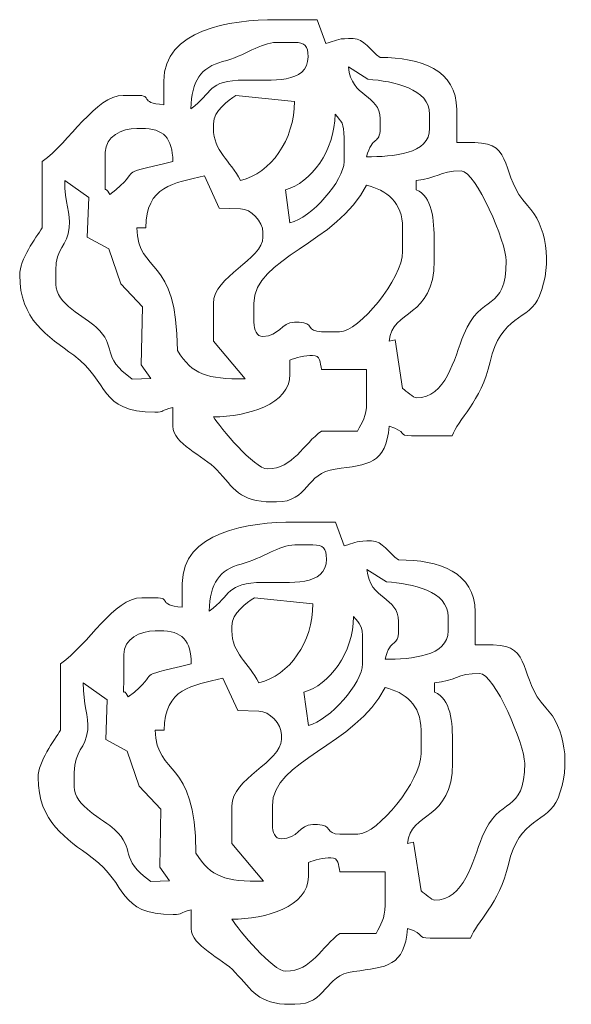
# Model space of a CAD drawing. Header units: millimetres. Extents: x -271 to 357, y -344 to 221.
# Tile 1 of 2: x -271 to 42, y -339 to 221. Entities that reach past the tile are written whole.
import ezdxf

# ---------------------------------------------------------------- set-up
doc = ezdxf.new("R2010")
doc.units = ezdxf.units.MM
doc.header["$MEASUREMENT"] = 0
doc.layers.add('Camada 1', color=7, linetype='Continuous')

msp = doc.modelspace()

# ---------------------------------------------------------------- linework, layer by layer
at = {"layer": 'Camada 1', "color": 7, "lineweight": 9}
for points, knots in [([(-189.3313, 185.6736), (-189.3313, 185.6736), (-189.3313, 172.2446), (-189.3313, 172.2446), (-189.3313, 172.2446), (-204.4119, 173.5609), (-194.6711, 177.6156), (-204.6943, 177.6156), (-204.6943, 177.6156), (-204.6943, 177.6156), (-212.3754, 177.6156), (-212.3754, 177.6156), (-212.3754, 177.6156), (-228.1296, 177.6156), (-242.8714, 150.9671), (-258.4639, 140.0146), (-258.4639, 140.0146), (-258.4639, 140.0146), (-258.4639, 102.4143), (-258.4639, 102.4143), (-258.4639, 102.4143), (-262.2126, 96.5413), (-271.2663, 84.4135), (-271.2663, 75.5563), (-271.2663, 75.5563), (-271.2663, 50.2383), (-255.2565, 40.7522), (-240.5125, 29.927), (-240.5125, 29.927), (-219.9136, 14.804), (-226.5438, -2.3319), (-194.4524, -2.3319), (-194.4524, -2.3319), (-188.5873, -2.3319), (-191.4753, -1.4214), (-184.21, 0.354), (-184.21, 0.354), (-184.21, 0.354), (-184.21, -10.3891), (-184.21, -10.3891), (-184.21, -10.3891), (-184.21, -20.2634), (-167.0122, -26.9213), (-159.2221, -35.2074), (-159.2221, -35.2074), (-149.6096, -45.4322), (-146.2767, -53.3613), (-127.8799, -53.3613), (-127.8799, -53.3613), (-127.8799, -53.3613), (-125.32, -53.3613), (-125.32, -53.3613), (-125.32, -53.3613), (-107.0377, -53.3613), (-108.8465, -36.7896), (-91.915, -34.6852), (-91.915, -34.6852), (-73.2133, -32.3616), (-63.0049, -31.78), (-61.308, -10.3891), (-61.308, -10.3891), (-50.4391, -13.4337), (-56.829, -15.7603), (-48.5056, -15.7603), (-48.5056, -15.7603), (-48.5056, -15.7603), (-25.4614, -15.7603), (-25.4614, -15.7603), (-25.4614, -15.7603), (-22.2918, -6.5764), (-8.948, 3.5044), (-3.9567, 26.1401), (-3.9567, 26.1401), (1.9419, 52.8893), (18.5461, 49.6232), (24.2095, 63.7404), (24.2095, 63.7404), (31.771, 82.5901), (28.0156, 103.8867), (17.3296, 115.0705), (17.3296, 115.0705), (1.4426, 131.6978), (10.2096, 150.7584), (-12.659, 150.7584), (-12.659, 150.7584), (-12.659, 150.7584), (-22.9008, 150.7584), (-22.9008, 150.7584), (-22.9008, 150.7584), (-22.9008, 150.7584), (-22.9008, 169.5586), (-22.9008, 169.5586), (-22.9008, 169.5586), (-22.9008, 192.077), (-43.303, 199.1026), (-66.4292, 199.1026), (-66.4292, 199.1026), (-72.1631, 203.13), (-75.4247, 209.8457), (-81.7915, 209.8457), (-81.7915, 209.8457), (-81.7915, 209.8457), (-84.3521, 209.8457), (-84.3521, 209.8457), (-84.3521, 209.8457), (-91.2676, 209.8457), (-91.4121, 208.5627), (-97.2452, 207.1164), (-97.2452, 207.1164), (-97.2452, 207.1164), (-102.2759, 220.5887), (-102.2759, 220.5887), (-102.2759, 220.5887), (-102.2759, 220.5887), (-125.32, 220.5887), (-125.32, 220.5887), (-125.32, 220.5887), (-151.9257, 220.5887), (-189.3313, 214.9587), (-189.3313, 185.6736)], [0, 0, 0, 0, 0.03333333, 0.03333333, 0.03333333, 0.03333333, 0.06666667, 0.06666667, 0.06666667, 0.06666667, 0.1, 0.1, 0.1, 0.1, 0.13333333, 0.13333333, 0.13333333, 0.13333333, 0.16666667, 0.16666667, 0.16666667, 0.16666667, 0.2, 0.2, 0.2, 0.2, 0.23333333, 0.23333333, 0.23333333, 0.23333333, 0.26666667, 0.26666667, 0.26666667, 0.26666667, 0.3, 0.3, 0.3, 0.3, 0.33333333, 0.33333333, 0.33333333, 0.33333333, 0.36666667, 0.36666667, 0.36666667, 0.36666667, 0.4, 0.4, 0.4, 0.4, 0.43333333, 0.43333333, 0.43333333, 0.43333333, 0.46666667, 0.46666667, 0.46666667, 0.46666667, 0.5, 0.5, 0.5, 0.5, 0.53333333, 0.53333333, 0.53333333, 0.53333333, 0.56666667, 0.56666667, 0.56666667, 0.56666667, 0.6, 0.6, 0.6, 0.6, 0.63333333, 0.63333333, 0.63333333, 0.63333333, 0.66666667, 0.66666667, 0.66666667, 0.66666667, 0.7, 0.7, 0.7, 0.7, 0.73333333, 0.73333333, 0.73333333, 0.73333333, 0.76666667, 0.76666667, 0.76666667, 0.76666667, 0.8, 0.8, 0.8, 0.8, 0.83333333, 0.83333333, 0.83333333, 0.83333333, 0.86666667, 0.86666667, 0.86666667, 0.86666667, 0.9, 0.9, 0.9, 0.9, 0.93333333, 0.93333333, 0.93333333, 0.93333333, 0.96666667, 0.96666667, 0.96666667, 0.96666667, 1, 1, 1, 1]), ([(-173.9682, 170.0397), (-161.2268, 178.9891), (-164.9357, 186.1637), (-143.3511, 186.2673), (-143.3511, 186.2673), (-128.3429, 186.3396), (-107.3963, 183.847), (-107.3963, 199.583), (-107.3963, 199.583), (-107.3963, 205.7717), (-109.1782, 207.6408), (-115.0775, 207.6408), (-115.0775, 207.6408), (-115.0775, 207.6408), (-125.32, 207.6408), (-125.32, 207.6408), (-125.32, 207.6408), (-134.3699, 207.6408), (-143.3068, 199.9841), (-155.914, 196.76), (-155.914, 196.76), (-168.1234, 193.6361), (-173.6322, 185.8669), (-173.9682, 170.0397)], [0, 0, 0, 0, 0.16666667, 0.16666667, 0.16666667, 0.16666667, 0.33333333, 0.33333333, 0.33333333, 0.33333333, 0.5, 0.5, 0.5, 0.5, 0.66666667, 0.66666667, 0.66666667, 0.66666667, 0.83333333, 0.83333333, 0.83333333, 0.83333333, 1, 1, 1, 1]), ([(-66.4292, 164.1866), (-66.4292, 164.1866), (-66.4292, 158.8156), (-66.4292, 158.8156), (-66.4292, 158.8156), (-66.4292, 149.4816), (-70.9691, 155.0416), (-74.1104, 142.7006), (-74.1104, 142.7006), (-59.1038, 142.7006), (-38.2638, 144.1783), (-38.2638, 158.8156), (-38.2638, 158.8156), (-38.2638, 158.8156), (-38.2638, 166.8726), (-38.2638, 166.8726), (-38.2638, 166.8726), (-38.2638, 181.356), (-58.5565, 185.6736), (-73.3447, 186.7119), (-73.3447, 186.7119), (-73.3447, 186.7119), (-84.3521, 193.7306), (-84.3521, 193.7306), (-84.3521, 193.7306), (-82.9593, 176.1722), (-66.4292, 178.3283), (-66.4292, 164.1866)], [0, 0, 0, 0, 0.14285714, 0.14285714, 0.14285714, 0.14285714, 0.28571429, 0.28571429, 0.28571429, 0.28571429, 0.42857143, 0.42857143, 0.42857143, 0.42857143, 0.57142857, 0.57142857, 0.57142857, 0.57142857, 0.71428571, 0.71428571, 0.71428571, 0.71428571, 0.85714286, 0.85714286, 0.85714286, 0.85714286, 1, 1, 1, 1]), ([(-161.1658, 161.5014), (-161.1658, 161.5014), (-161.1658, 158.8156), (-161.1658, 158.8156), (-161.1658, 158.8156), (-161.1658, 145.8997), (-151.5911, 140.7455), (-145.8035, 129.2715), (-145.8035, 129.2715), (-128.512, 133.4976), (-115.0775, 152.2194), (-115.1493, 174.1957), (-115.1493, 174.1957), (-115.1493, 174.1957), (-148.3642, 177.6156), (-148.3642, 177.6156), (-148.3642, 177.6156), (-152.83, 174.4791), (-161.1658, 168.9244), (-161.1658, 161.5014)], [0, 0, 0, 0, 0.2, 0.2, 0.2, 0.2, 0.4, 0.4, 0.4, 0.4, 0.6, 0.6, 0.6, 0.6, 0.8, 0.8, 0.8, 0.8, 1, 1, 1, 1]), ([(-120.1987, 123.9003), (-120.1987, 123.9003), (-117.638, 105.0995), (-117.638, 105.0995), (-117.638, 105.0995), (-105.589, 108.0442), (-86.9128, 128.9655), (-86.9128, 140.0146), (-86.9128, 140.0146), (-86.9128, 140.0146), (-86.9128, 153.4436), (-86.9128, 153.4436), (-86.9128, 153.4436), (-86.9128, 162.2065), (-88.2366, 162.2903), (-92.0334, 166.8726), (-92.0334, 166.8726), (-92.0334, 146.2779), (-105.891, 127.908), (-120.1987, 123.9003)], [0, 0, 0, 0, 0.2, 0.2, 0.2, 0.2, 0.4, 0.4, 0.4, 0.4, 0.6, 0.6, 0.6, 0.6, 0.8, 0.8, 0.8, 0.8, 1, 1, 1, 1]), ([(-222.6172, 145.3866), (-222.6172, 145.3866), (-222.6172, 129.2715), (-222.6172, 129.2715), (-222.6172, 129.2715), (-222.6172, 119.0027), (-223.4033, 128.294), (-220.0567, 121.2143), (-220.0567, 121.2143), (-198.7268, 137.6073), (-220.5371, 131.1375), (-184.21, 140.0146), (-184.21, 140.0146), (-184.4952, 153.4345), (-189.2007, 158.8156), (-202.1337, 158.8156), (-202.1337, 158.8156), (-202.1337, 158.8156), (-204.6943, 158.8156), (-204.6943, 158.8156), (-204.6943, 158.8156), (-213.3227, 158.8156), (-222.6172, 154.0695), (-222.6172, 145.3866)], [0, 0, 0, 0, 0.16666667, 0.16666667, 0.16666667, 0.16666667, 0.33333333, 0.33333333, 0.33333333, 0.33333333, 0.5, 0.5, 0.5, 0.5, 0.66666667, 0.66666667, 0.66666667, 0.66666667, 0.83333333, 0.83333333, 0.83333333, 0.83333333, 1, 1, 1, 1]), ([(-45.9449, 129.2715), (-45.9449, 129.2715), (-45.9449, 123.9003), (-45.9449, 123.9003), (-45.9449, 123.9003), (-36.7199, 120.3974), (-35.7032, 107.1253), (-35.7032, 94.3563), (-35.7032, 94.3563), (-35.7032, 94.3563), (-35.7032, 83.6133), (-35.7032, 83.6133), (-35.7032, 83.6133), (-35.7032, 50.6958), (-59.8447, 56.402), (-61.308, 37.9552), (-61.308, 37.9552), (-61.308, 37.9552), (-57.949, 38.7179), (-57.949, 38.7179), (-57.949, 38.7179), (-57.949, 38.7179), (-53.6267, 11.0971), (-53.6267, 11.0971), (-53.6267, 11.0971), (-51.5649, 9.5942), (-47.305, 5.726), (-45.9449, 5.726), (-45.9449, 5.726), (-29.0286, 5.726), (-24.4474, 27.8865), (-18.8668, 41.7808), (-18.8668, 41.7808), (-9.3167, 65.5593), (5.264, 54.1044), (5.264, 83.6133), (5.264, 83.6133), (5.264, 93.9429), (-11.9753, 134.6434), (-20.3409, 134.6434), (-20.3409, 134.6434), (-33.2833, 134.6434), (-33.9416, 130.3198), (-45.9449, 129.2715)], [0, 0, 0, 0, 0.09090909, 0.09090909, 0.09090909, 0.09090909, 0.18181818, 0.18181818, 0.18181818, 0.18181818, 0.27272727, 0.27272727, 0.27272727, 0.27272727, 0.36363636, 0.36363636, 0.36363636, 0.36363636, 0.45454545, 0.45454545, 0.45454545, 0.45454545, 0.54545455, 0.54545455, 0.54545455, 0.54545455, 0.63636364, 0.63636364, 0.63636364, 0.63636364, 0.72727273, 0.72727273, 0.72727273, 0.72727273, 0.81818182, 0.81818182, 0.81818182, 0.81818182, 0.90909091, 0.90909091, 0.90909091, 0.90909091, 1, 1, 1, 1]), ([(-250.7826, 78.2421), (-250.7826, 78.2421), (-250.7826, 70.1843), (-250.7826, 70.1843), (-250.7826, 70.1843), (-250.7826, 59.4633), (-234.0399, 51.5715), (-227.8125, 45.9346), (-227.8125, 45.9346), (-215.4086, 34.7073), (-225.7745, 29.4778), (-207.2543, 16.469), (-207.2543, 16.469), (-207.2543, 16.469), (-196.6415, 16.7918), (-196.6415, 16.7918), (-196.6415, 16.7918), (-196.6415, 16.7918), (-202.1337, 24.5262), (-202.1337, 24.5262), (-202.1337, 24.5262), (-202.1337, 24.5262), (-201.4274, 57.4687), (-201.4274, 57.4687), (-201.4274, 57.4687), (-201.4274, 57.4687), (-213.7995, 70.5566), (-213.7995, 70.5566), (-213.7995, 70.5566), (-213.7995, 70.5566), (-220.5981, 90.4676), (-220.5981, 90.4676), (-220.5981, 90.4676), (-220.5981, 90.4676), (-232.8591, 97.0423), (-232.8591, 97.0423), (-232.8591, 97.0423), (-232.8591, 97.0423), (-231.9975, 119.5198), (-231.9975, 119.5198), (-231.9975, 119.5198), (-231.9975, 119.5198), (-245.6615, 129.2715), (-245.6615, 129.2715), (-245.6615, 129.2715), (-245.6615, 116.7341), (-242.4004, 110.4729), (-243.0768, 102.5924), (-243.0768, 102.5924), (-244.0023, 91.8121), (-250.7826, 90.8733), (-250.7826, 78.2421)], [0, 0, 0, 0, 0.07692308, 0.07692308, 0.07692308, 0.07692308, 0.15384615, 0.15384615, 0.15384615, 0.15384615, 0.23076923, 0.23076923, 0.23076923, 0.23076923, 0.30769231, 0.30769231, 0.30769231, 0.30769231, 0.38461538, 0.38461538, 0.38461538, 0.38461538, 0.46153846, 0.46153846, 0.46153846, 0.46153846, 0.53846154, 0.53846154, 0.53846154, 0.53846154, 0.61538462, 0.61538462, 0.61538462, 0.61538462, 0.69230769, 0.69230769, 0.69230769, 0.69230769, 0.76923077, 0.76923077, 0.76923077, 0.76923077, 0.84615385, 0.84615385, 0.84615385, 0.84615385, 0.92307692, 0.92307692, 0.92307692, 0.92307692, 1, 1, 1, 1]), ([(-199.573, 102.4143), (-199.573, 102.4143), (-204.6943, 102.4143), (-204.6943, 102.4143), (-204.6943, 102.4143), (-204.1143, 75.123), (-181.65, 87.6468), (-181.65, 32.5832), (-181.65, 32.5832), (-172.8127, 18.74), (-165.1388, 16.469), (-143.1862, 16.5162), (-143.1862, 16.5162), (-143.1862, 16.5162), (-161.1658, 37.9552), (-161.1658, 37.9552), (-161.1658, 37.9552), (-161.1658, 37.9552), (-161.1658, 59.4412), (-161.1658, 59.4412), (-161.1658, 59.4412), (-161.1658, 74.8283), (-133.0011, 84.4302), (-133.0011, 97.0423), (-133.0011, 97.0423), (-133.0011, 97.0423), (-133.0011, 99.7283), (-133.0011, 99.7283), (-133.0011, 99.7283), (-133.0011, 105.9909), (-139.8331, 113.1573), (-145.8035, 113.1573), (-145.8035, 113.1573), (-145.8035, 113.1573), (-157.833, 113.5433), (-157.833, 113.5433), (-157.833, 113.5433), (-157.833, 113.5433), (-166.2871, 131.9575), (-166.2871, 131.9575), (-166.2871, 131.9575), (-183.522, 127.7458), (-199.573, 126.1471), (-199.573, 102.4143)], [0, 0, 0, 0, 0.09090909, 0.09090909, 0.09090909, 0.09090909, 0.18181818, 0.18181818, 0.18181818, 0.18181818, 0.27272727, 0.27272727, 0.27272727, 0.27272727, 0.36363636, 0.36363636, 0.36363636, 0.36363636, 0.45454545, 0.45454545, 0.45454545, 0.45454545, 0.54545455, 0.54545455, 0.54545455, 0.54545455, 0.63636364, 0.63636364, 0.63636364, 0.63636364, 0.72727273, 0.72727273, 0.72727273, 0.72727273, 0.81818182, 0.81818182, 0.81818182, 0.81818182, 0.90909091, 0.90909091, 0.90909091, 0.90909091, 1, 1, 1, 1]), ([(-138.1217, 59.4412), (-138.1217, 59.4412), (-138.1217, 48.6982), (-138.1217, 48.6982), (-138.1217, 48.6982), (-138.1217, 44.3024), (-136.5887, 40.641), (-133.0011, 40.641), (-133.0011, 40.641), (-123.5621, 40.641), (-122.988, 48.6982), (-115.0775, 48.6982), (-115.0775, 48.6982), (-115.0775, 48.6982), (-112.5176, 48.6982), (-112.5176, 48.6982), (-112.5176, 48.6982), (-103.6222, 48.6982), (-108.6099, 43.327), (-99.7152, 43.327), (-99.7152, 43.327), (-99.7152, 43.327), (-89.4735, 43.327), (-89.4735, 43.327), (-89.4735, 43.327), (-78.4259, 43.327), (-53.6267, 73.3994), (-53.6267, 88.9853), (-53.6267, 88.9853), (-53.6267, 88.9853), (-53.6267, 102.4143), (-53.6267, 102.4143), (-53.6267, 102.4143), (-53.6267, 116.8612), (-62.7959, 123.8211), (-74.1104, 126.5863), (-74.1104, 126.5863), (-90.8713, 93.3591), (-138.1217, 85.2943), (-138.1217, 59.4412)], [0, 0, 0, 0, 0.1, 0.1, 0.1, 0.1, 0.2, 0.2, 0.2, 0.2, 0.3, 0.3, 0.3, 0.3, 0.4, 0.4, 0.4, 0.4, 0.5, 0.5, 0.5, 0.5, 0.6, 0.6, 0.6, 0.6, 0.7, 0.7, 0.7, 0.7, 0.8, 0.8, 0.8, 0.8, 0.9, 0.9, 0.9, 0.9, 1, 1, 1, 1]), ([(-117.638, 27.212), (-117.638, 27.212), (-117.638, 19.155), (-117.638, 19.155), (-117.638, 19.155), (-117.638, 2.1583), (-141.7441, -5.0171), (-161.1658, -5.0171), (-161.1658, -5.0171), (-157.2711, -11.1184), (-138.0128, -34.5611), (-130.4404, -34.5611), (-130.4404, -34.5611), (-115.748, -34.5611), (-110.118, -20.3823), (-99.7152, -13.0751), (-99.7152, -13.0751), (-99.7152, -13.0751), (-79.2316, -13.0751), (-79.2316, -13.0751), (-79.2316, -13.0751), (-76.5694, -7.7982), (-74.1104, -5.1549), (-74.1104, 3.04), (-74.1104, 3.04), (-74.1104, 3.04), (-74.1104, 21.8402), (-74.1104, 21.8402), (-74.1104, 21.8402), (-74.1104, 21.8402), (-99.7152, 21.8402), (-99.7152, 21.8402), (-99.7152, 21.8402), (-100.6348, 25.8707), (-100.2776, 29.898), (-104.8358, 29.898), (-104.8358, 29.898), (-108.8698, 29.898), (-114.539, 28.4743), (-117.638, 27.212)], [0, 0, 0, 0, 0.1, 0.1, 0.1, 0.1, 0.2, 0.2, 0.2, 0.2, 0.3, 0.3, 0.3, 0.3, 0.4, 0.4, 0.4, 0.4, 0.5, 0.5, 0.5, 0.5, 0.6, 0.6, 0.6, 0.6, 0.7, 0.7, 0.7, 0.7, 0.8, 0.8, 0.8, 0.8, 0.9, 0.9, 0.9, 0.9, 1, 1, 1, 1]), ([(-178.8588, -99.7068), (-178.8588, -99.7068), (-178.8588, -113.1358), (-178.8588, -113.1358), (-178.8588, -113.1358), (-193.9394, -111.8195), (-184.1986, -107.7648), (-194.2218, -107.7648), (-194.2218, -107.7648), (-194.2218, -107.7648), (-201.9029, -107.7648), (-201.9029, -107.7648), (-201.9029, -107.7648), (-217.6571, -107.7648), (-232.3989, -134.4133), (-247.9914, -145.3658), (-247.9914, -145.3658), (-247.9914, -145.3658), (-247.9914, -182.9661), (-247.9914, -182.9661), (-247.9914, -182.9661), (-251.7401, -188.8391), (-260.7938, -200.9669), (-260.7938, -209.8241), (-260.7938, -209.8241), (-260.7938, -235.1421), (-244.784, -244.6282), (-230.04, -255.4534), (-230.04, -255.4534), (-209.4411, -270.5764), (-216.0713, -287.7123), (-183.9799, -287.7123), (-183.9799, -287.7123), (-178.1148, -287.7123), (-181.0028, -286.8018), (-173.7375, -285.0264), (-173.7375, -285.0264), (-173.7375, -285.0264), (-173.7375, -295.7695), (-173.7375, -295.7695), (-173.7375, -295.7695), (-173.7375, -305.6438), (-156.5397, -312.3017), (-148.7496, -320.5878), (-148.7496, -320.5878), (-139.1371, -330.8126), (-135.8042, -338.7417), (-117.4074, -338.7417), (-117.4074, -338.7417), (-117.4074, -338.7417), (-114.8475, -338.7417), (-114.8475, -338.7417), (-114.8475, -338.7417), (-96.5652, -338.7417), (-98.374, -322.17), (-81.4425, -320.0656), (-81.4425, -320.0656), (-62.7408, -317.742), (-52.5324, -317.1604), (-50.8355, -295.7695), (-50.8355, -295.7695), (-39.9666, -298.8141), (-46.3565, -301.1407), (-38.0331, -301.1407), (-38.0331, -301.1407), (-38.0331, -301.1407), (-14.9889, -301.1407), (-14.9889, -301.1407), (-14.9889, -301.1407), (-11.8193, -291.9568), (1.5245, -281.876), (6.5158, -259.2403), (6.5158, -259.2403), (12.4144, -232.4911), (29.0186, -235.7572), (34.682, -221.64), (34.682, -221.64), (42.2435, -202.7903), (38.4881, -181.4937), (27.8021, -170.3099), (27.8021, -170.3099), (11.9151, -153.6826), (20.6821, -134.622), (-2.1865, -134.622), (-2.1865, -134.622), (-2.1865, -134.622), (-12.4283, -134.622), (-12.4283, -134.622), (-12.4283, -134.622), (-12.4283, -134.622), (-12.4283, -115.8218), (-12.4283, -115.8218), (-12.4283, -115.8218), (-12.4283, -93.3034), (-32.8305, -86.2778), (-55.9567, -86.2778), (-55.9567, -86.2778), (-61.6906, -82.2504), (-64.9522, -75.5347), (-71.319, -75.5347), (-71.319, -75.5347), (-71.319, -75.5347), (-73.8796, -75.5347), (-73.8796, -75.5347), (-73.8796, -75.5347), (-80.7951, -75.5347), (-80.9396, -76.8177), (-86.7727, -78.264), (-86.7727, -78.264), (-86.7727, -78.264), (-91.8034, -64.7917), (-91.8034, -64.7917), (-91.8034, -64.7917), (-91.8034, -64.7917), (-114.8475, -64.7917), (-114.8475, -64.7917), (-114.8475, -64.7917), (-141.4532, -64.7917), (-178.8588, -70.4217), (-178.8588, -99.7068)], [0, 0, 0, 0, 0.03333333, 0.03333333, 0.03333333, 0.03333333, 0.06666667, 0.06666667, 0.06666667, 0.06666667, 0.1, 0.1, 0.1, 0.1, 0.13333333, 0.13333333, 0.13333333, 0.13333333, 0.16666667, 0.16666667, 0.16666667, 0.16666667, 0.2, 0.2, 0.2, 0.2, 0.23333333, 0.23333333, 0.23333333, 0.23333333, 0.26666667, 0.26666667, 0.26666667, 0.26666667, 0.3, 0.3, 0.3, 0.3, 0.33333333, 0.33333333, 0.33333333, 0.33333333, 0.36666667, 0.36666667, 0.36666667, 0.36666667, 0.4, 0.4, 0.4, 0.4, 0.43333333, 0.43333333, 0.43333333, 0.43333333, 0.46666667, 0.46666667, 0.46666667, 0.46666667, 0.5, 0.5, 0.5, 0.5, 0.53333333, 0.53333333, 0.53333333, 0.53333333, 0.56666667, 0.56666667, 0.56666667, 0.56666667, 0.6, 0.6, 0.6, 0.6, 0.63333333, 0.63333333, 0.63333333, 0.63333333, 0.66666667, 0.66666667, 0.66666667, 0.66666667, 0.7, 0.7, 0.7, 0.7, 0.73333333, 0.73333333, 0.73333333, 0.73333333, 0.76666667, 0.76666667, 0.76666667, 0.76666667, 0.8, 0.8, 0.8, 0.8, 0.83333333, 0.83333333, 0.83333333, 0.83333333, 0.86666667, 0.86666667, 0.86666667, 0.86666667, 0.9, 0.9, 0.9, 0.9, 0.93333333, 0.93333333, 0.93333333, 0.93333333, 0.96666667, 0.96666667, 0.96666667, 0.96666667, 1, 1, 1, 1]), ([(-163.4957, -115.3407), (-150.7543, -106.3913), (-154.4632, -99.2167), (-132.8786, -99.1131), (-132.8786, -99.1131), (-117.8704, -99.0408), (-96.9238, -101.5334), (-96.9238, -85.7974), (-96.9238, -85.7974), (-96.9238, -79.6087), (-98.7057, -77.7396), (-104.605, -77.7396), (-104.605, -77.7396), (-104.605, -77.7396), (-114.8475, -77.7396), (-114.8475, -77.7396), (-114.8475, -77.7396), (-123.8974, -77.7396), (-132.8343, -85.3963), (-145.4415, -88.6204), (-145.4415, -88.6204), (-157.6509, -91.7443), (-163.1597, -99.5135), (-163.4957, -115.3407)], [0, 0, 0, 0, 0.16666667, 0.16666667, 0.16666667, 0.16666667, 0.33333333, 0.33333333, 0.33333333, 0.33333333, 0.5, 0.5, 0.5, 0.5, 0.66666667, 0.66666667, 0.66666667, 0.66666667, 0.83333333, 0.83333333, 0.83333333, 0.83333333, 1, 1, 1, 1]), ([(-55.9567, -121.1938), (-55.9567, -121.1938), (-55.9567, -126.5648), (-55.9567, -126.5648), (-55.9567, -126.5648), (-55.9567, -135.8988), (-60.4966, -130.3388), (-63.6379, -142.6798), (-63.6379, -142.6798), (-48.6313, -142.6798), (-27.7913, -141.2021), (-27.7913, -126.5648), (-27.7913, -126.5648), (-27.7913, -126.5648), (-27.7913, -118.5078), (-27.7913, -118.5078), (-27.7913, -118.5078), (-27.7913, -104.0244), (-48.084, -99.7068), (-62.8722, -98.6685), (-62.8722, -98.6685), (-62.8722, -98.6685), (-73.8796, -91.6498), (-73.8796, -91.6498), (-73.8796, -91.6498), (-72.4868, -109.2082), (-55.9567, -107.0521), (-55.9567, -121.1938)], [0, 0, 0, 0, 0.14285714, 0.14285714, 0.14285714, 0.14285714, 0.28571429, 0.28571429, 0.28571429, 0.28571429, 0.42857143, 0.42857143, 0.42857143, 0.42857143, 0.57142857, 0.57142857, 0.57142857, 0.57142857, 0.71428571, 0.71428571, 0.71428571, 0.71428571, 0.85714286, 0.85714286, 0.85714286, 0.85714286, 1, 1, 1, 1]), ([(-150.6933, -123.879), (-150.6933, -123.879), (-150.6933, -126.5648), (-150.6933, -126.5648), (-150.6933, -126.5648), (-150.6933, -139.4807), (-141.1186, -144.6349), (-135.331, -156.1089), (-135.331, -156.1089), (-118.0395, -151.8828), (-104.605, -133.161), (-104.6768, -111.1847), (-104.6768, -111.1847), (-104.6768, -111.1847), (-137.8917, -107.7648), (-137.8917, -107.7648), (-137.8917, -107.7648), (-142.3575, -110.9013), (-150.6933, -116.456), (-150.6933, -123.879)], [0, 0, 0, 0, 0.2, 0.2, 0.2, 0.2, 0.4, 0.4, 0.4, 0.4, 0.6, 0.6, 0.6, 0.6, 0.8, 0.8, 0.8, 0.8, 1, 1, 1, 1]), ([(-109.7262, -161.4801), (-109.7262, -161.4801), (-107.1655, -180.2809), (-107.1655, -180.2809), (-107.1655, -180.2809), (-95.1165, -177.3362), (-76.4403, -156.4149), (-76.4403, -145.3658), (-76.4403, -145.3658), (-76.4403, -145.3658), (-76.4403, -131.9368), (-76.4403, -131.9368), (-76.4403, -131.9368), (-76.4403, -123.1739), (-77.7641, -123.0901), (-81.5609, -118.5078), (-81.5609, -118.5078), (-81.5609, -139.1025), (-95.4185, -157.4724), (-109.7262, -161.4801)], [0, 0, 0, 0, 0.2, 0.2, 0.2, 0.2, 0.4, 0.4, 0.4, 0.4, 0.6, 0.6, 0.6, 0.6, 0.8, 0.8, 0.8, 0.8, 1, 1, 1, 1]), ([(-212.1447, -139.9938), (-212.1447, -139.9938), (-212.1447, -156.1089), (-212.1447, -156.1089), (-212.1447, -156.1089), (-212.1447, -166.3777), (-212.9308, -157.0864), (-209.5842, -164.1661), (-209.5842, -164.1661), (-188.2543, -147.7731), (-210.0646, -154.2429), (-173.7375, -145.3658), (-173.7375, -145.3658), (-174.0227, -131.9459), (-178.7282, -126.5648), (-191.6612, -126.5648), (-191.6612, -126.5648), (-191.6612, -126.5648), (-194.2218, -126.5648), (-194.2218, -126.5648), (-194.2218, -126.5648), (-202.8502, -126.5648), (-212.1447, -131.3109), (-212.1447, -139.9938)], [0, 0, 0, 0, 0.16666667, 0.16666667, 0.16666667, 0.16666667, 0.33333333, 0.33333333, 0.33333333, 0.33333333, 0.5, 0.5, 0.5, 0.5, 0.66666667, 0.66666667, 0.66666667, 0.66666667, 0.83333333, 0.83333333, 0.83333333, 0.83333333, 1, 1, 1, 1]), ([(-35.4724, -156.1089), (-35.4724, -156.1089), (-35.4724, -161.4801), (-35.4724, -161.4801), (-35.4724, -161.4801), (-26.2474, -164.983), (-25.2307, -178.2551), (-25.2307, -191.0241), (-25.2307, -191.0241), (-25.2307, -191.0241), (-25.2307, -201.7671), (-25.2307, -201.7671), (-25.2307, -201.7671), (-25.2307, -234.6846), (-49.3722, -228.9784), (-50.8355, -247.4252), (-50.8355, -247.4252), (-50.8355, -247.4252), (-47.4765, -246.6625), (-47.4765, -246.6625), (-47.4765, -246.6625), (-47.4765, -246.6625), (-43.1542, -274.2833), (-43.1542, -274.2833), (-43.1542, -274.2833), (-41.0924, -275.7862), (-36.8325, -279.6544), (-35.4724, -279.6544), (-35.4724, -279.6544), (-18.5561, -279.6544), (-13.9749, -257.4939), (-8.3943, -243.5996), (-8.3943, -243.5996), (1.1558, -219.8211), (15.7365, -231.276), (15.7365, -201.7671), (15.7365, -201.7671), (15.7365, -191.4375), (-1.5028, -150.737), (-9.8684, -150.737), (-9.8684, -150.737), (-22.8108, -150.737), (-23.4691, -155.0606), (-35.4724, -156.1089)], [0, 0, 0, 0, 0.09090909, 0.09090909, 0.09090909, 0.09090909, 0.18181818, 0.18181818, 0.18181818, 0.18181818, 0.27272727, 0.27272727, 0.27272727, 0.27272727, 0.36363636, 0.36363636, 0.36363636, 0.36363636, 0.45454545, 0.45454545, 0.45454545, 0.45454545, 0.54545455, 0.54545455, 0.54545455, 0.54545455, 0.63636364, 0.63636364, 0.63636364, 0.63636364, 0.72727273, 0.72727273, 0.72727273, 0.72727273, 0.81818182, 0.81818182, 0.81818182, 0.81818182, 0.90909091, 0.90909091, 0.90909091, 0.90909091, 1, 1, 1, 1]), ([(-240.3101, -207.1383), (-240.3101, -207.1383), (-240.3101, -215.1961), (-240.3101, -215.1961), (-240.3101, -215.1961), (-240.3101, -225.9171), (-223.5674, -233.8089), (-217.34, -239.4458), (-217.34, -239.4458), (-204.9361, -250.6731), (-215.302, -255.9026), (-196.7818, -268.9114), (-196.7818, -268.9114), (-196.7818, -268.9114), (-186.169, -268.5886), (-186.169, -268.5886), (-186.169, -268.5886), (-186.169, -268.5886), (-191.6612, -260.8542), (-191.6612, -260.8542), (-191.6612, -260.8542), (-191.6612, -260.8542), (-190.9549, -227.9117), (-190.9549, -227.9117), (-190.9549, -227.9117), (-190.9549, -227.9117), (-203.327, -214.8238), (-203.327, -214.8238), (-203.327, -214.8238), (-203.327, -214.8238), (-210.1256, -194.9128), (-210.1256, -194.9128), (-210.1256, -194.9128), (-210.1256, -194.9128), (-222.3866, -188.3381), (-222.3866, -188.3381), (-222.3866, -188.3381), (-222.3866, -188.3381), (-221.525, -165.8606), (-221.525, -165.8606), (-221.525, -165.8606), (-221.525, -165.8606), (-235.189, -156.1089), (-235.189, -156.1089), (-235.189, -156.1089), (-235.189, -168.6463), (-231.9279, -174.9075), (-232.6043, -182.788), (-232.6043, -182.788), (-233.5298, -193.5683), (-240.3101, -194.5071), (-240.3101, -207.1383)], [0, 0, 0, 0, 0.07692308, 0.07692308, 0.07692308, 0.07692308, 0.15384615, 0.15384615, 0.15384615, 0.15384615, 0.23076923, 0.23076923, 0.23076923, 0.23076923, 0.30769231, 0.30769231, 0.30769231, 0.30769231, 0.38461538, 0.38461538, 0.38461538, 0.38461538, 0.46153846, 0.46153846, 0.46153846, 0.46153846, 0.53846154, 0.53846154, 0.53846154, 0.53846154, 0.61538462, 0.61538462, 0.61538462, 0.61538462, 0.69230769, 0.69230769, 0.69230769, 0.69230769, 0.76923077, 0.76923077, 0.76923077, 0.76923077, 0.84615385, 0.84615385, 0.84615385, 0.84615385, 0.92307692, 0.92307692, 0.92307692, 0.92307692, 1, 1, 1, 1]), ([(-189.1005, -182.9661), (-189.1005, -182.9661), (-194.2218, -182.9661), (-194.2218, -182.9661), (-194.2218, -182.9661), (-193.6418, -210.2574), (-171.1775, -197.7336), (-171.1775, -252.7972), (-171.1775, -252.7972), (-162.3402, -266.6404), (-154.6663, -268.9114), (-132.7137, -268.8642), (-132.7137, -268.8642), (-132.7137, -268.8642), (-150.6933, -247.4252), (-150.6933, -247.4252), (-150.6933, -247.4252), (-150.6933, -247.4252), (-150.6933, -225.9392), (-150.6933, -225.9392), (-150.6933, -225.9392), (-150.6933, -210.5521), (-122.5286, -200.9502), (-122.5286, -188.3381), (-122.5286, -188.3381), (-122.5286, -188.3381), (-122.5286, -185.6521), (-122.5286, -185.6521), (-122.5286, -185.6521), (-122.5286, -179.3895), (-129.3606, -172.2231), (-135.331, -172.2231), (-135.331, -172.2231), (-135.331, -172.2231), (-147.3605, -171.8371), (-147.3605, -171.8371), (-147.3605, -171.8371), (-147.3605, -171.8371), (-155.8146, -153.4229), (-155.8146, -153.4229), (-155.8146, -153.4229), (-173.0495, -157.6346), (-189.1005, -159.2333), (-189.1005, -182.9661)], [0, 0, 0, 0, 0.09090909, 0.09090909, 0.09090909, 0.09090909, 0.18181818, 0.18181818, 0.18181818, 0.18181818, 0.27272727, 0.27272727, 0.27272727, 0.27272727, 0.36363636, 0.36363636, 0.36363636, 0.36363636, 0.45454545, 0.45454545, 0.45454545, 0.45454545, 0.54545455, 0.54545455, 0.54545455, 0.54545455, 0.63636364, 0.63636364, 0.63636364, 0.63636364, 0.72727273, 0.72727273, 0.72727273, 0.72727273, 0.81818182, 0.81818182, 0.81818182, 0.81818182, 0.90909091, 0.90909091, 0.90909091, 0.90909091, 1, 1, 1, 1]), ([(-127.6492, -225.9392), (-127.6492, -225.9392), (-127.6492, -236.6822), (-127.6492, -236.6822), (-127.6492, -236.6822), (-127.6492, -241.078), (-126.1162, -244.7394), (-122.5286, -244.7394), (-122.5286, -244.7394), (-113.0896, -244.7394), (-112.5155, -236.6822), (-104.605, -236.6822), (-104.605, -236.6822), (-104.605, -236.6822), (-102.0451, -236.6822), (-102.0451, -236.6822), (-102.0451, -236.6822), (-93.1497, -236.6822), (-98.1374, -242.0534), (-89.2427, -242.0534), (-89.2427, -242.0534), (-89.2427, -242.0534), (-79.001, -242.0534), (-79.001, -242.0534), (-79.001, -242.0534), (-67.9534, -242.0534), (-43.1542, -211.981), (-43.1542, -196.3951), (-43.1542, -196.3951), (-43.1542, -196.3951), (-43.1542, -182.9661), (-43.1542, -182.9661), (-43.1542, -182.9661), (-43.1542, -168.5192), (-52.3234, -161.5593), (-63.6379, -158.7941), (-63.6379, -158.7941), (-80.3988, -192.0213), (-127.6492, -200.0861), (-127.6492, -225.9392)], [0, 0, 0, 0, 0.1, 0.1, 0.1, 0.1, 0.2, 0.2, 0.2, 0.2, 0.3, 0.3, 0.3, 0.3, 0.4, 0.4, 0.4, 0.4, 0.5, 0.5, 0.5, 0.5, 0.6, 0.6, 0.6, 0.6, 0.7, 0.7, 0.7, 0.7, 0.8, 0.8, 0.8, 0.8, 0.9, 0.9, 0.9, 0.9, 1, 1, 1, 1]), ([(-107.1655, -258.1684), (-107.1655, -258.1684), (-107.1655, -266.2254), (-107.1655, -266.2254), (-107.1655, -266.2254), (-107.1655, -283.2221), (-131.2716, -290.3975), (-150.6933, -290.3975), (-150.6933, -290.3975), (-146.7986, -296.4988), (-127.5403, -319.9415), (-119.9679, -319.9415), (-119.9679, -319.9415), (-105.2755, -319.9415), (-99.6455, -305.7627), (-89.2427, -298.4555), (-89.2427, -298.4555), (-89.2427, -298.4555), (-68.7591, -298.4555), (-68.7591, -298.4555), (-68.7591, -298.4555), (-66.0969, -293.1786), (-63.6379, -290.5353), (-63.6379, -282.3404), (-63.6379, -282.3404), (-63.6379, -282.3404), (-63.6379, -263.5402), (-63.6379, -263.5402), (-63.6379, -263.5402), (-63.6379, -263.5402), (-89.2427, -263.5402), (-89.2427, -263.5402), (-89.2427, -263.5402), (-90.1623, -259.5097), (-89.8051, -255.4824), (-94.3633, -255.4824), (-94.3633, -255.4824), (-98.3973, -255.4824), (-104.0665, -256.9061), (-107.1655, -258.1684)], [0, 0, 0, 0, 0.1, 0.1, 0.1, 0.1, 0.2, 0.2, 0.2, 0.2, 0.3, 0.3, 0.3, 0.3, 0.4, 0.4, 0.4, 0.4, 0.5, 0.5, 0.5, 0.5, 0.6, 0.6, 0.6, 0.6, 0.7, 0.7, 0.7, 0.7, 0.8, 0.8, 0.8, 0.8, 0.9, 0.9, 0.9, 0.9, 1, 1, 1, 1])]:
    msp.add_open_spline(points, degree=3, knots=knots, dxfattribs=at)

doc.saveas('drawing.dxf')
